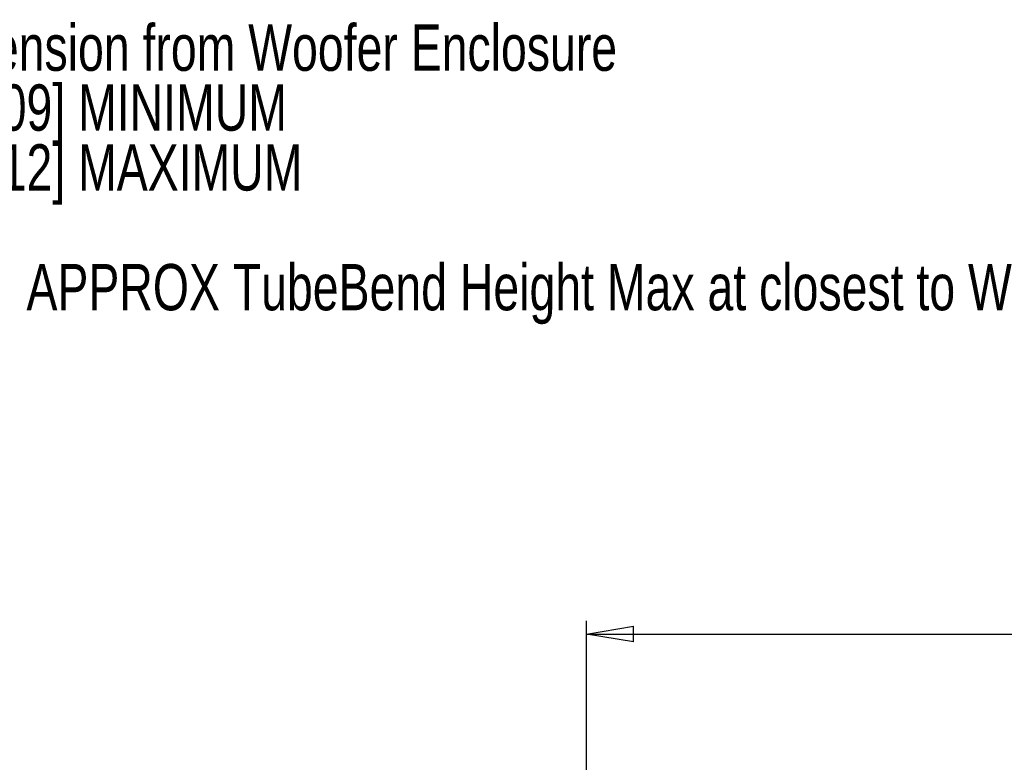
# Model space of a CAD drawing. Header units: inches. Extents: x 0.3 to 33.8, y 0.2 to 21.7.
# Tile 41 of 209: x 5.9 to 8.8, y 10.9 to 13.1. Entities that reach past the tile are written whole.
import ezdxf

# ---------------------------------------------------------------- set-up
doc = ezdxf.new("R2010")
doc.units = ezdxf.units.IN
doc.header["$MEASUREMENT"] = 0
doc.layers.add('BORDERS', color=7, linetype='Continuous')
doc.styles.add('SLDTEXTSTYLE0', font='TXT', dxfattribs={"width": 0.75})
doc.dimstyles.new('SLDDIMSTYLE0', dxfattribs={"dimtxt": 0.137795, "dimasz": 0.14, "dimexe": 0, "dimexo": 0.0625, "dimgap": 0.034449, "dimtad": 1, "dimdec": 3, "dimlfac": 5, "dimrnd": 1e-09, "dimzin": 12, "dimdsep": 46, "dimtxsty": 'SLDTEXTSTYLE0', "dimblk1": 'CLOSED', "dimblk2": 'CLOSED', "dimsah": 1, "dimcen": 0.09, "dimadec": 0, "dimazin": 3, "dimtfac": 1, "dimtdec": 3, "dimtofl": 0, "dimtmove": 0, "dimatfit": 3, "dimldrblk": 'CLOSED', "dimfxl": 0, "dimfrac": 2, "dimtolj": 1, "dimtzin": 12, "dimarcsym": 0})

# ---------------------------------------------------------------- blocks, each defined once
blk = doc.blocks.new('_Closed')
at = {"color": 0, "linetype": 'ByBlock', "lineweight": -2}
for p, q in [((-1, 0.166667), (0, 0)), ((-1, 0.166667), (-1, -0.166667)), ((0, 0), (-1, -0.166667)), ((0, 0), (-1, 0))]:
    blk.add_line(p, q, dxfattribs=at)
blk = doc.blocks.new('_D_1')
at = {"layer": 'BORDERS'}
for p, q in [((9.4122, 11.7236), (9.3703, 11.7236)), ((9.3703, 11.7236), (9.3703, 11.5049)), ((9.7177, 11.7236), (9.7597, 11.7236)), ((9.7597, 11.7236), (9.7597, 11.5049)), ((9.3703, 11.5049), (9.4122, 11.5049)), ((9.7597, 11.5049), (9.7177, 11.5049)), ((7.5496, 10.8875), (7.5496, 11.3381)), ((11.3746, 10.8875), (11.3746, 11.3381)), ((7.5496, 11.2987), (11.3746, 11.2987))]:
    blk.add_line(p, q, dxfattribs=at)
at = {"layer": 'BORDERS', "xscale": 0.14, "yscale": 0.14, "rotation": 180.0000000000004}
blk.add_blockref('_Closed', (7.5496, 11.2987, -0.1844), dxfattribs=at)
at = {"layer": 'BORDERS', "xscale": 0.14, "yscale": 0.14}
blk.add_blockref('_Closed', (11.3746, 11.2987, -0.1844), dxfattribs=at)
at = {"layer": 'BORDERS', "char_height": 0.1378, "attachment_point": 1, "style": 'SLDTEXTSTYLE0'}
for s, insert in [('486', (9.4122, 11.6825)), ('19.125', (9.285, 11.4763))]:
    blk.add_mtext(s, dxfattribs=dict(at, insert=insert))
blk = doc.blocks.new('SW_NOTE_0_7')
at = {"layer": 'BORDERS', "color": 0, "char_height": 0.137795, "attachment_point": 1, "style": 'SLDTEXTSTYLE0'}
for s, insert in [('Tube Extension from Woofer Enclosure', (-6.3792, 0.7825)), ('12.182 [309] MINIMUM', (-6.3792, 0.6043)), ('20.163 [512] MAXIMUM', (-6.3792, 0.4261)), ('2.645 [67] APPROX TubeBend Height Max at closest to Woofer Enclosure', (-6.3792, 0.0698))]:
    blk.add_mtext(s, dxfattribs=dict(at, insert=insert))

msp = doc.modelspace()

# ---------------------------------------------------------------- block references
at = {"layer": 'BORDERS'}
msp.add_blockref('SW_NOTE_0_7', (11.60816, 12.32995), dxfattribs=at)

# ---------------------------------------------------------------- dimensions: what is measured, and where the dimension line sits
dim = msp.add_linear_dim(base=(11.37459, 11.29871), p1=(7.54959, 10.84814), p2=(11.37459, 10.84814), dimstyle='SLDDIMSTYLE0', dxfattribs=at)
dim.commit()
dim.dimension.update_dxf_attribs({"geometry": '_D_1', "text_midpoint": (9.56496, 11.29871), "dimtype": 160})

doc.saveas('drawing.dxf')
